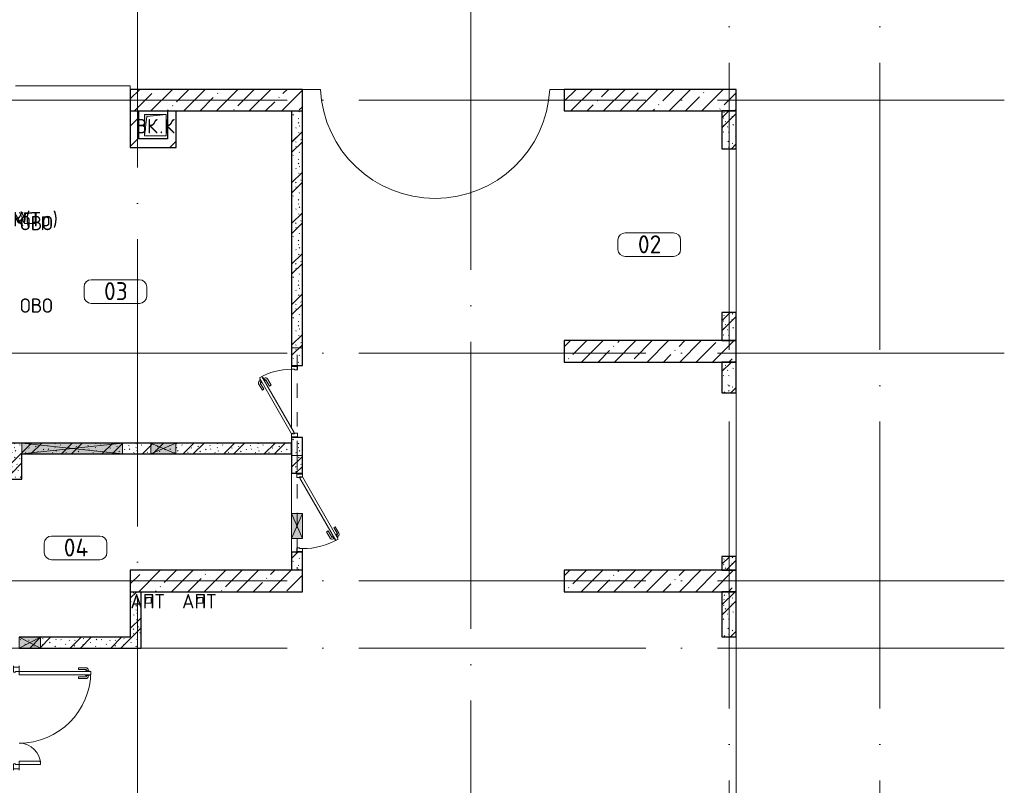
# Model space of a CAD drawing. Header units: millimetres. Extents: x -30540 to 173936, y -11730 to 122288.
# Tile 79 of 116: x 98013 to 111742, y 33803 to 44470. Entities that reach past the tile are written whole.
import ezdxf

# ---------------------------------------------------------------- set-up
doc = ezdxf.new("R2010")
doc.units = ezdxf.units.MM
doc.linetypes.add('3_ Штрих_ 1 х 1 мм', pattern=[400, 200, -200])
doc.linetypes.add('ADSK_Линия сетки', pattern=[5000, 4000, -500, 0, -500])
for name, color, linetype, lineweight in [('A-____-NOTE-TEXT', 7, 'Continuous', 18), ('A-AREA-____-IDEN', 7, 'Continuous', 9), ('A-DOOR-____-MCUT', 7, 'Continuous', 9), ('A-DOOR-____-OTLN', 7, 'Continuous', 18), ('A-DOOR-FRAM-MCUT', 7, 'Continuous', 9), ('A-FLOR-____-OTLN', 7, 'Continuous', 18), ('A-GLAZ-____-MCUT', 7, 'Continuous', 9), ('A-GLAZ-____-OTLN', 7, 'Continuous', 18), ('A-WALL-____-MCUT', 7, 'Continuous', 40), ('A-WALL-____-PATT', 7, 'Continuous', 40), ('I-WALL-____-MCUT', 7, 'Continuous', 40), ('M-EQPM-____-OTLN', 7, 'Continuous', 18), ('S-BEAM-____-OTLN', 7, 'Continuous', 18), ('S-COLS-____-MCUT', 7, 'Continuous', 40), ('S-COLS-____-OTLN', 7, 'Continuous', 18), ('S-GRID-____-OTLN', 7, 'Continuous', 9)]:
    doc.layers.add(name, color=color, linetype=linetype, lineweight=lineweight)
doc.styles.add('GOST Common', font='GOST_Common.ttf', dxfattribs={"height": 200})
doc.styles.add('GOST Common_4', font='GOST_Common.ttf', dxfattribs={"height": 250})
pattern_1 = [(45, (0, 0), (-228.0985, 228.0985), []), (45, (228.1, 0), (-228.0985, 228.0985), [403.225, -80.645, 6.706, -73.939])]
pattern_2 = [(135, (300.56, 377.28), (-565.6854, 6e-14), [10, -790]), (135, (349.8, 474.73), (-565.6854, 6e-14), [10, -790]), (135, (423.93, 473.06), (-565.6854, 6e-14), [10, -790]), (135, (229.92, 447.9), (-565.6854, 6e-14), [10, -790]), (135, (155.08, 447.9), (-565.6854, 6e-14), [10, -790]), (135, (114.9, 369.03), (-565.6854, 6e-14), [10, -790]), (135, (132.43, 285.8), (-565.6854, 6e-14), [10, -790]), (135, (214.66, 322), (-565.6854, 6e-14), [10, -790]), (135, (198.16, 261.88), (-565.6854, 6e-14), [10, -790]), (135, (45.2, 272.9), (-565.6854, 6e-14), [10, -790]), (135, (42.32, 336.16), (-565.6854, 6e-14), [10, -790]), (135, (92.26, 192.24), (-565.6854, 6e-14), [10, -790]), (135, (7.07, 149.2), (-565.6854, 6e-14), [10, -790]), (135, (80.6, 95.1), (-565.6854, 6e-14), [10, -790]), (135, (79.53, 36.94), (-565.6854, 6e-14), [10, -790]), (135, (153.87, 74.56), (-565.6854, 6e-14), [10, -790]), (135, (228.35, 124.8), (-565.6854, 6e-14), [10, -790]), (135, (279.75, 180.4), (-565.6854, 6e-14), [10, -790]), (135, (282.9, 31.63), (-565.6854, 6e-14), [10, -790]), (135, (377.38, 53.45), (-565.6854, 6e-14), [10, -790]), (135, (352.28, 102.7), (-565.6854, 6e-14), [10, -790]), (135, (354.05, 0), (-565.6854, 6e-14), [10, -790]), (135, (553.23, 16.45), (-565.6854, 6e-14), [10, -790]), (135, (542.38, 63.45), (-565.6854, 6e-14), [10, -790]), (135, (536.58, 239.3), (-565.6854, 6e-14), [10, -790]), (135, (475.85, 203.9), (-565.6854, 6e-14), [10, -790]), (135, (475.85, 316.54), (-565.6854, 6e-14), [10, -790]), (135, (520.8, 408.7), (-565.6854, 6e-14), [10, -790]), (135, (551.1, 470.8), (-565.6854, 6e-14), [10, -790]), (135, (235.25, 537.93), (-565.6854, 6e-14), [10, -790]), (135, (407.25, 547.65), (-565.6854, 6e-14), [10, -790]), (135, (94.5, 558.6), (-565.6854, 6e-14), [10, -790]), (135, (46.4, 532.3), (-565.6854, 6e-14), [10, -790]), (135, (85.56, 465.04), (-565.6854, 6e-14), [10, -790]), (135, (355.53, 181.14), (-565.6854, 6e-14), [10, -790]), (135, (362.23, 243.6), (-565.6854, 6e-14), [10, -790]), (135, (413.45, 344.1), (-565.6854, 6e-14), [10, -790]), (135, (286.3, 273.25), (-565.6854, 6e-14), [10, -790]), (135, (423.02, 263.72), (-565.6854, 6e-14), [10, -790]), (135, (162.94, 190.2), (-565.6854, 6e-14), [10, -790]), (135, (470.25, 120.93), (-565.6854, 6e-14), [10, -790]), (135, (484.48, 9.78), (-565.6854, 6e-14), [10, -790]), (45, (0, 212.13), (-565.6854, 0), []), (45, (212.13, 0), (-565.6854, 0), []), (45, (353.55, 0), (-565.6854, 0), []), (45, (0, 353.55), (-565.6854, 0), [])]
pattern_3 = [(45, (0, 0), (-424.264, 424.264), []), (45, (0, 282.8), (-424.264, 424.264), [])]

# ---------------------------------------------------------------- blocks, each defined once
blk = doc.blocks.new('КР_Колонна_ЖБ_Прямоугольная - 2400x300h_B40-2134361-01 ЭМ')
at = {"layer": 'S-COLS-____-OTLN', "lineweight": 5, "true_color": 0xcccccc}
h = blk.add_hatch(dxfattribs=at)
h.set_pattern_fill('FP_92', color=254, style=0, pattern_type=2)
h.set_pattern_definition([(45, (-100755.3, -43350), (-228.0985, 228.0985), []), (45, (-100527.2, -43350), (-228.0985, 228.0985), [403.225, -80.645, 6.706, -73.939])])
h.paths.add_polyline_path([(1200, -150), (1200, 150), (-1200, 150), (-1200, -150)])
at = {"layer": 'S-COLS-____-MCUT', "color": 254, "lineweight": 30, "true_color": 0xcccccc}
for p, q in [((1200, 150), (-1200, 150)), ((-1200, 150), (-1200, -150)), ((1200, -150), (1200, 150)), ((-1200, -150), (1200, -150))]:
    blk.add_line(p, q, dxfattribs=at)
blk = doc.blocks.new('КР_Колонна_ЖБ_Прямоугольная - 2400x300h_B40-V96-01 ЭМ')
at = {"layer": 'S-COLS-____-OTLN', "lineweight": 5, "true_color": 0xcccccc}
h = blk.add_hatch(dxfattribs=at)
h.set_pattern_fill('FP_94', color=254, style=0, pattern_type=2)
h.set_pattern_definition([(45, (-100755.3, -36650), (-228.0985, 228.0985), []), (45, (-100527.2, -36650), (-228.0985, 228.0985), [403.225, -80.645, 6.706, -73.939])])
h.paths.add_polyline_path([(1200, -150), (1200, 150), (-1200, 150), (-1200, -150), (-722, -150)])
at = {"layer": 'S-COLS-____-MCUT', "color": 254, "lineweight": 30, "true_color": 0xcccccc}
for p, q in [((1200, 150), (-1200, 150)), ((-1200, 150), (-1200, -150)), ((1200, -150), (1200, 150)), ((-1200, -150), (1200, -150))]:
    blk.add_line(p, q, dxfattribs=at)
blk = doc.blocks.new('АР_Дверь однопольная - 1100х2100h_Глухая_с_у_ МГН_EI30-4224661-01 ЭМ')
at = {"layer": 'A-DOOR-____-MCUT', "color": 254, "lineweight": 15, "true_color": 0xcccccc}
for p, q in [((366, 575), (-500, 75)), ((386, 540), (366, 575)), ((-480, 40), (386, 540)), ((-500, 75), (-480, 40))]:
    blk.add_line(p, q, dxfattribs=at)
at = {"layer": 'A-DOOR-____-OTLN', "color": 254, "lineweight": 5, "true_color": 0xcccccc}
for p, q in [((194, 533), (283, 585)), ((206, 512), (295, 563)), ((340, 569), (297, 544)), ((308, 551), (302, 561)), ((330, 563), (324, 574)), ((344, 563), (340, 569)), ((206, 512), (194, 533)), ((251, 434), (340, 485)), ((251, 434), (264, 412)), ((264, 412), (353, 463)), ((297, 544), (301, 538)), ((325, 496), (321, 503)), ((368, 521), (325, 496)), ((336, 502), (342, 492)), ((358, 515), (364, 504)), ((364, 528), (368, 521))]:
    blk.add_line(p, q, dxfattribs=at)
for centre, radius, start, end in [((298, 559), 30, 30, 120), ((298, 559), 4.99, 30, 120), ((338, 489), 4.99, 300, 30), ((338, 489), 30, 300, 30)]:
    blk.add_arc(centre, radius, start, end, dxfattribs=at)
at = {"layer": 'A-DOOR-____-OTLN', "color": 254, "lineweight": 13, "true_color": 0xcccccc}
blk.add_arc((-500, 75), 1000, 360, 30, dxfattribs=at)
at = {"layer": 'A-DOOR-FRAM-MCUT', "color": 254, "lineweight": 15, "true_color": 0xcccccc}
for p, q in [((-540, 75), (-550, 75)), ((-500, 75), (-540, 75)), ((-540, 75), (-540, -5)), ((-500, 35), (-500, 75)), ((-490, 35), (-500, 35)), ((-490, -5), (-490, 35)), ((500, 35), (490, 35)), ((490, 35), (490, -5)), ((540, 75), (500, 75)), ((500, 75), (500, 35)), ((540, -5), (540, 75)), ((540, 75), (550, 75)), ((-540, -5), (-550, -5)), ((-540, -5), (-490, -5)), ((490, -5), (540, -5)), ((540, -5), (550, -5))]:
    blk.add_line(p, q, dxfattribs=at)
blk = doc.blocks.new('АР_Дверь однопольная - 1000х2100h_900__Глухая_1 эт-6154256-01 ЭМ')
at = {"layer": 'A-DOOR-____-MCUT', "color": 254, "lineweight": 15, "true_color": 0xcccccc}
for p, q in [((329, 525), (-450, 75)), ((-430, 40), (349, 490)), ((349, 490), (329, 525)), ((-450, 75), (-430, 40))]:
    blk.add_line(p, q, dxfattribs=at)
at = {"layer": 'A-DOOR-____-OTLN', "color": 254, "lineweight": 5, "true_color": 0xcccccc}
for p, q in [((157, 483), (246, 535)), ((170, 462), (157, 483)), ((170, 462), (258, 513)), ((215, 384), (303, 435)), ((227, 362), (316, 413)), ((304, 519), (260, 494)), ((260, 494), (264, 488)), ((271, 501), (265, 511)), ((288, 446), (284, 453)), ((293, 513), (287, 524)), ((332, 471), (288, 446)), ((299, 452), (305, 442)), ((308, 513), (304, 519)), ((321, 465), (327, 454)), ((328, 478), (332, 471)), ((215, 384), (227, 362))]:
    blk.add_line(p, q, dxfattribs=at)
for centre, radius, start, end in [((261, 509), 30, 30, 120), ((261, 509), 4.99, 30, 120), ((301, 439), 4.99, 300, 30), ((301, 439), 30, 300, 30)]:
    blk.add_arc(centre, radius, start, end, dxfattribs=at)
at = {"layer": 'A-DOOR-____-OTLN', "color": 254, "lineweight": 13, "true_color": 0xcccccc}
blk.add_arc((-450, 75), 900, 360, 30, dxfattribs=at)
at = {"layer": 'A-DOOR-FRAM-MCUT', "color": 254, "lineweight": 15, "true_color": 0xcccccc}
for p, q in [((-490, 75), (-500, 75)), ((-450, 75), (-490, 75)), ((-490, 75), (-490, -5)), ((-450, 35), (-450, 75)), ((-440, 35), (-450, 35)), ((-440, -5), (-440, 35)), ((450, 35), (440, 35)), ((440, 35), (440, -5)), ((490, 75), (450, 75)), ((450, 75), (450, 35)), ((490, -5), (490, 75)), ((490, 75), (500, 75)), ((-490, -5), (-500, -5)), ((-490, -5), (-440, -5)), ((440, -5), (490, -5)), ((490, -5), (500, -5))]:
    blk.add_line(p, q, dxfattribs=at)
blk = doc.blocks.new('АР_Дверь двупольная - 1450х2100h_1000_300__ЛК_EIS60-3280529-01 ЭМ')
at = {"layer": 'A-DOOR-____-MCUT', "color": 254, "lineweight": 15, "true_color": 0xcccccc}
for p, q in [((-650, 125), (-650, 1125)), ((-650, 1125), (-600, 1125)), ((-600, 1125), (-600, 125)), ((650, 425), (600, 425)), ((600, 425), (600, 125)), ((650, 125), (650, 425)), ((-600, 125), (-650, 125)), ((600, 125), (650, 125))]:
    blk.add_line(p, q, dxfattribs=at)
at = {"layer": 'A-DOOR-____-OTLN', "color": 254, "lineweight": 5, "true_color": 0xcccccc}
for p, q in [((-658, 1100), (-658, 1050)), ((-650, 1100), (-658, 1100)), ((-600, 1100), (-592, 1100)), ((-592, 1100), (-592, 1050)), ((-700, 955), (-700, 1058)), ((-675, 955), (-675, 1058)), ((-658, 1088), (-670, 1088)), ((-658, 1063), (-670, 1063)), ((-658, 1050), (-650, 1050)), ((-592, 1050), (-600, 1050)), ((-592, 1088), (-580, 1088)), ((-592, 1063), (-580, 1063)), ((-575, 955), (-575, 1058)), ((-550, 955), (-550, 1058)), ((-675, 955), (-700, 955)), ((-575, 955), (-550, 955))]:
    blk.add_line(p, q, dxfattribs=at)
at = {"layer": 'A-DOOR-____-OTLN', "color": 254, "lineweight": 13, "true_color": 0xcccccc}
for centre, radius, start, end in [((-650, 125), 1000, 0, 90), ((650, 125), 300, 90, 180)]:
    blk.add_arc(centre, radius, start, end, dxfattribs=at)
at = {"layer": 'A-DOOR-____-OTLN', "color": 254, "lineweight": 5, "true_color": 0xcccccc}
for centre, radius, start, end in [((-670, 1058), 30, 90, 180), ((-670, 1058), 4.99, 90, 180), ((-580, 1058), 30, 360, 90), ((-580, 1058), 4.99, 360, 90)]:
    blk.add_arc(centre, radius, start, end, dxfattribs=at)
at = {"layer": 'A-DOOR-FRAM-MCUT', "color": 254, "lineweight": 15, "true_color": 0xcccccc}
for p, q in [((-710, 125), (-725, 125)), ((-710, 45), (-725, 45)), ((-710, 125), (-650, 125)), ((-710, 45), (-710, 125)), ((-640, 45), (-710, 45)), ((-650, 125), (-650, 75)), ((-650, 75), (-640, 75)), ((-640, 75), (-640, 45)), ((650, 75), (640, 75)), ((640, 75), (640, 45)), ((640, 45), (710, 45)), ((710, 125), (650, 125)), ((650, 125), (650, 75)), ((710, 45), (710, 125)), ((710, 125), (725, 125)), ((710, 45), (725, 45))]:
    blk.add_line(p, q, dxfattribs=at)
blk = doc.blocks.new('АР_Отверстие прямоугольное - ОВВ-4185652-01 ЭМ')
at = {"layer": 'A-GLAZ-____-OTLN', "lineweight": 13, "true_color": 0xf9f9f9}
blk.add_hatch(color=7, dxfattribs=at).paths.add_polyline_path([(-575, 75), (-575, -75), (825, -75), (825, 75)])
at = {"layer": 'A-GLAZ-____-MCUT', "color": 254, "lineweight": 15, "true_color": 0xcccccc}
for p, q in [((-575, 75), (-575, -75)), ((825, 75), (825, -75))]:
    blk.add_line(p, q, dxfattribs=at)
at = {"layer": 'A-GLAZ-____-OTLN', "color": 254, "lineweight": 5, "true_color": 0xcccccc}
for p, q in [((825, 75), (-575, -75)), ((-575, 75), (825, -75))]:
    blk.add_line(p, q, dxfattribs=at)
at = {"layer": 'A-GLAZ-____-OTLN', "color": 254, "lineweight": 13, "true_color": 0xcccccc}
for p, q in [((825, 75), (-575, 75)), ((-575, 75), (-575, -75)), ((825, -75), (825, 75)), ((-575, -75), (825, -75))]:
    blk.add_line(p, q, dxfattribs=at)
blk = doc.blocks.new('АР_Отверстие прямоугольное - ОВВ-4583973-01 ЭМ')
at = {"layer": 'A-GLAZ-____-OTLN', "lineweight": 13, "true_color": 0xf9f9f9}
blk.add_hatch(color=7, dxfattribs=at).paths.add_polyline_path([(275, -75), (275, 75), (-25, 75), (-25, -75)])
at = {"layer": 'A-GLAZ-____-MCUT', "color": 254, "lineweight": 15, "true_color": 0xcccccc}
for p, q in [((-25, 75), (-25, -75)), ((275, 75), (275, -75))]:
    blk.add_line(p, q, dxfattribs=at)
at = {"layer": 'A-GLAZ-____-OTLN', "color": 254, "lineweight": 5, "true_color": 0xcccccc}
for p, q in [((275, 75), (-25, -75)), ((-25, 75), (275, -75))]:
    blk.add_line(p, q, dxfattribs=at)
at = {"layer": 'A-GLAZ-____-OTLN', "color": 254, "lineweight": 13, "true_color": 0xcccccc}
for p, q in [((275, 75), (-25, 75)), ((-25, 75), (-25, -75)), ((275, -75), (275, 75)), ((-25, -75), (275, -75))]:
    blk.add_line(p, q, dxfattribs=at)
blk = doc.blocks.new('АР_Отверстие прямоугольное - ОВВ-4138733-01 ЭМ')
at = {"layer": 'A-GLAZ-____-OTLN', "lineweight": 13, "true_color": 0xf9f9f9}
blk.add_hatch(color=7, dxfattribs=at).paths.add_polyline_path([(300, 75), (-50, 75), (-50, -75), (300, -75)])
at = {"layer": 'A-GLAZ-____-MCUT', "color": 254, "lineweight": 15, "true_color": 0xcccccc}
for p, q in [((-50, 75), (-50, -75)), ((300, 75), (300, -75))]:
    blk.add_line(p, q, dxfattribs=at)
at = {"layer": 'A-GLAZ-____-OTLN', "color": 254, "lineweight": 5, "true_color": 0xcccccc}
for p, q in [((300, 75), (-50, -75)), ((-50, 75), (300, -75))]:
    blk.add_line(p, q, dxfattribs=at)
at = {"layer": 'A-GLAZ-____-OTLN', "color": 254, "lineweight": 13, "true_color": 0xcccccc}
for p, q in [((300, 75), (-50, 75)), ((-50, 75), (-50, -75)), ((300, -75), (300, 75)), ((-50, -75), (300, -75))]:
    blk.add_line(p, q, dxfattribs=at)
blk = doc.blocks.new('АР_Перемычка - 150_Уx2_50x5__250-250-4318940-01 ЭМ')
at = {"layer": 'S-BEAM-____-OTLN', "color": 254, "linetype": '3_ Штрих_ 1 х 1 мм', "lineweight": 15, "true_color": 0xdcdcdc}
for p, q in [((-800, 75), (-800, -75)), ((800, 75), (800, -75)), ((-800, 0), (10, 0)), ((10, 0), (360, 0)), ((360, 0), (800, 0))]:
    blk.add_line(p, q, dxfattribs=at)
blk = doc.blocks.new('АР_Дверь однопольная - 300х400h_200__ВК_СС-3667330-01 ЭМ')
at = {"layer": 'A-DOOR-____-OTLN', "color": 254, "lineweight": 5, "true_color": 0xcccccc}
for p, q in [((-84, 128), (4, 180)), ((-72, 107), (17, 158)), ((62, 164), (19, 139)), ((19, 139), (23, 133)), ((30, 146), (24, 156)), ((75, 142), (32, 117)), ((51, 158), (45, 169)), ((66, 158), (62, 164)), ((71, 149), (75, 142)), ((-72, 107), (-84, 128)), ((-42, 55), (47, 106)), ((-42, 55), (-39, 50)), ((0, 50), (59, 84)), ((32, 117), (28, 124)), ((43, 123), (49, 113)), ((64, 136), (70, 125))]:
    blk.add_line(p, q, dxfattribs=at)
for centre, radius, start, end in [((19, 154), 30, 30, 120), ((19, 154), 4.99, 30, 120), ((44, 110), 4.99, 300, 30), ((44, 110), 30, 300, 30)]:
    blk.add_arc(centre, radius, start, end, dxfattribs=at)
blk = doc.blocks.new('АР_Перемычка - 150_Уx2_50x5__250-250-4318819-01 ЭМ')
at = {"layer": 'S-BEAM-____-OTLN', "color": 254, "linetype": '3_ Штрих_ 1 х 1 мм', "lineweight": 15, "true_color": 0xdcdcdc}
for p, q in [((-750, 75), (-750, -75)), ((750, 75), (750, -75)), ((-750, 0), (750, 0))]:
    blk.add_line(p, q, dxfattribs=at)
blk = doc.blocks.new('АР_Отверстие прямоугольное - ОВО-4551981-01 ЭМ')
at = {"layer": 'A-GLAZ-____-OTLN', "lineweight": 13, "true_color": 0xf9f9f9}
blk.add_hatch(color=7, dxfattribs=at).paths.add_polyline_path([(300, -75), (300, 75), (-50, 75), (-50, -75)])
at = {"layer": 'A-GLAZ-____-MCUT', "color": 254, "lineweight": 15, "true_color": 0xcccccc}
for p, q in [((-50, 75), (-50, -75)), ((300, 75), (300, -75))]:
    blk.add_line(p, q, dxfattribs=at)
at = {"layer": 'A-GLAZ-____-OTLN', "color": 254, "lineweight": 5, "true_color": 0xcccccc}
for p, q in [((300, 75), (-50, -75)), ((-50, 75), (300, -75))]:
    blk.add_line(p, q, dxfattribs=at)
at = {"layer": 'A-GLAZ-____-OTLN', "color": 254, "lineweight": 13, "true_color": 0xcccccc}
for p, q in [((300, 75), (-50, 75)), ((-50, 75), (-50, -75)), ((300, -75), (300, 75)), ((-50, -75), (300, -75))]:
    blk.add_line(p, q, dxfattribs=at)
blk = doc.blocks.new('АР_Канал вертикальный прямоугольный - ВК_К-5750316-01 ЭМ')
at = {"layer": 'M-EQPM-____-OTLN', "lineweight": 13, "true_color": 0xe2e2e2}
blk.add_hatch(color=254, dxfattribs=at).paths.add_polyline_path([(-150, -150), (-120, 120), (150, 150), (-150, 150), (-150, 140)])
at = {"layer": 'M-EQPM-____-OTLN', "color": 253, "lineweight": 13, "true_color": 0xaaaaaa}
for p, q in [((150, 150), (-150, 150)), ((-150, 150), (-150, -150)), ((150, 150), (-150, 150)), ((-150, 150), (-150, -150)), ((-150, -150), (-150, 150)), ((-150, 150), (150, 150)), ((-120, 120), (150, 150)), ((-120, 120), (150, 150)), ((150, -150), (150, 150)), ((150, 150), (150, -150)), ((-150, -150), (-120, 120)), ((-150, -150), (-120, 120)), ((-150, -150), (150, -150)), ((150, -150), (-150, -150))]:
    blk.add_line(p, q, dxfattribs=at)
blk = doc.blocks.new('АР_Канал вертикальный прямоугольный - АПТ-2365873-01 ЭМ')
at = {"layer": 'M-EQPM-____-OTLN', "lineweight": 13, "true_color": 0xe2e2e2}
blk.add_hatch(color=254, dxfattribs=at).paths.add_polyline_path([(-40, -40), (-32, 32), (40, 40), (-40, 40)])
at = {"layer": 'M-EQPM-____-OTLN', "color": 253, "lineweight": 13, "true_color": 0xaaaaaa}
for p, q in [((40, 40), (-40, 40)), ((-40, 40), (-40, -40)), ((40, 40), (-40, 40)), ((-40, 40), (-40, -40)), ((-40, -40), (-40, 40)), ((-40, 40), (40, 40)), ((-40, -40), (-32, 32)), ((-40, -40), (-32, 32)), ((-32, 32), (40, 40)), ((-32, 32), (40, 40)), ((40, -40), (40, 40)), ((40, 40), (40, -40)), ((-40, -40), (40, -40)), ((40, -40), (-40, -40))]:
    blk.add_line(p, q, dxfattribs=at)
blk = doc.blocks.new('АР_Канал вертикальный прямоугольный - ВК_Тр_-2076863-01 ЭМ')
at = {"layer": 'M-EQPM-____-OTLN', "lineweight": 13, "true_color": 0xe2e2e2}
blk.add_hatch(color=254, dxfattribs=at).paths.add_polyline_path([(-75, -75), (-60, 60), (75, 75), (-75, 75)])
at = {"layer": 'M-EQPM-____-OTLN', "color": 253, "lineweight": 13, "true_color": 0xaaaaaa}
for p, q in [((75, 75), (-75, 75)), ((-75, 75), (-75, -75)), ((75, 75), (-75, 75)), ((-75, 75), (-75, -75)), ((-75, -75), (-75, 75)), ((-75, 75), (75, 75)), ((-75, -75), (-60, 60)), ((-75, -75), (-60, 60)), ((-60, 60), (75, 75)), ((-60, 60), (75, 75)), ((75, -75), (75, 75)), ((75, 75), (75, -75)), ((-75, -75), (75, -75)), ((75, -75), (-75, -75))]:
    blk.add_line(p, q, dxfattribs=at)
blk = doc.blocks.new('Наметкина 10_РД_АР_К4_отсоединено_rvt-1-01 ЭМ')
at = {"layer": 'A-WALL-____-PATT', "lineweight": 5, "true_color": 0xcccccc}
h = blk.add_hatch(dxfattribs=at)
h.set_pattern_fill('FP_104', color=254, style=0, pattern_type=2)
h.set_pattern_definition(pattern_3)
h.paths.add_polyline_path([(99675, 42690), (99675, 43200), (99555, 43200), (99555, 42690)])
h = blk.add_hatch(dxfattribs=at)
h.set_pattern_fill('FP_104', color=254, style=0, pattern_type=2)
h.set_pattern_definition(pattern_3)
h.paths.add_polyline_path([(100195, 42690), (100195, 43200), (100075, 43200), (100075, 42690)])
h = blk.add_hatch(dxfattribs=at)
h.set_pattern_fill('FP_105', color=254, style=0, pattern_type=2)
h.set_pattern_definition(pattern_2)
h.paths.add_polyline_path([(101805, 36800), (101955, 36800), (101955, 37050), (101805, 37050)])
h.paths.add_polyline_path([(101805, 38150), (101955, 38150), (101955, 38650), (101805, 38650)])
h.paths.add_polyline_path([(101955, 39650), (101955, 43200), (101805, 43200), (101805, 39650)])
h = blk.add_hatch(dxfattribs=at)
h.set_pattern_fill('FP_105', color=254, style=0, pattern_type=2)
h.set_pattern_definition(pattern_2)
h.paths.add_polyline_path([(108005, 42670), (108005, 43200), (107805, 43200), (107805, 42670)])
h = blk.add_hatch(dxfattribs=at)
h.set_pattern_fill('FP_105', color=254, style=0, pattern_type=2)
h.set_pattern_definition(pattern_2)
h.paths.add_polyline_path([(108005, 40000), (108005, 40390), (107805, 40390), (107805, 40000)])
h = blk.add_hatch(dxfattribs=at)
h.set_pattern_fill('FP_105', color=254, style=0, pattern_type=2)
h.set_pattern_definition(pattern_2)
h.paths.add_polyline_path([(108005, 39270), (108005, 39700), (107805, 39700), (107805, 39270)])
h = blk.add_hatch(dxfattribs=at)
h.set_pattern_fill('FP_105', color=254, style=0, pattern_type=2)
h.set_pattern_definition(pattern_2)
h.paths.add_polyline_path([(97895, 38070), (98045, 38070), (98045, 38570), (97895, 38570), (97895, 38220)])
h = blk.add_hatch(dxfattribs=at)
h.set_pattern_fill('FP_105', color=254, style=0, pattern_type=2)
h.set_pattern_definition(pattern_2)
h.paths.add_polyline_path([(100190, 38420), (101805, 38420), (101805, 38570), (98045, 38570), (98045, 38420), (100034, 38420)])
h = blk.add_hatch(dxfattribs=at)
h.set_pattern_fill('FP_105', color=254, style=0, pattern_type=2)
h.set_pattern_definition(pattern_2)
h.paths.add_polyline_path([(108005, 36800), (108005, 36990), (107805, 36990), (107805, 36800)])
h = blk.add_hatch(dxfattribs=at)
h.set_pattern_fill('FP_105', color=254, style=0, pattern_type=2)
h.set_pattern_definition(pattern_2)
h.paths.add_polyline_path([(99705, 35715), (99705, 36500), (99555, 36500), (99555, 35715)])
h = blk.add_hatch(dxfattribs=at)
h.set_pattern_fill('FP_105', color=254, style=0, pattern_type=2)
h.set_pattern_definition(pattern_2)
h.paths.add_polyline_path([(108005, 35870), (108005, 36500), (107805, 36500), (107805, 35870)])
h = blk.add_hatch(dxfattribs=at)
h.set_pattern_fill('FP_105', color=254, style=0, pattern_type=2)
h.set_pattern_definition(pattern_2)
h.paths.add_polyline_path([(98005, 35715), (99555, 35715), (99555, 35865), (98005, 35865)])
at = {"layer": 'S-COLS-____-OTLN', "lineweight": 5, "true_color": 0xcccccc}
h = blk.add_hatch(dxfattribs=at)
h.set_pattern_fill('FP_88', color=254, style=0, pattern_type=2)
h.set_pattern_definition(pattern_1)
h.paths.add_polyline_path([(105605, 43200), (108005, 43200), (108005, 43500), (105605, 43500)])
h = blk.add_hatch(dxfattribs=at)
h.set_pattern_fill('FP_88', color=254, style=0, pattern_type=2)
h.set_pattern_definition(pattern_1)
h.paths.add_polyline_path([(105605, 39700), (108005, 39700), (108005, 40000), (105605, 40000)])
h = blk.add_hatch(dxfattribs=at)
h.set_pattern_fill('FP_88', color=254, style=0, pattern_type=2)
h.set_pattern_definition(pattern_1)
h.paths.add_polyline_path([(105605, 36500), (108005, 36500), (108005, 36800), (105605, 36800)])
at = {"layer": 'A-FLOR-____-OTLN', "color": 254, "lineweight": 13, "true_color": 0xcccccc}
for p, q in [((99555, 43550), (97955, 43550)), ((99555, 43500), (99555, 43550)), ((102207, 43500), (101955, 43500)), ((105605, 43500), (105403, 43500)), ((108005, 40390), (108005, 42670)), ((101805, 39640), (101805, 39650)), ((101805, 39650), (101805, 39640)), ((101805, 38780), (101805, 39600)), ((101805, 39600), (101805, 38780)), ((108005, 36990), (108005, 39270)), ((101805, 38650), (101805, 38660)), ((101805, 38660), (101805, 38650)), ((98045, 38420), (98045, 38070)), ((101805, 37590), (101805, 38150)), ((101805, 38150), (101805, 37590)), ((101805, 37240), (101805, 37590)), ((101805, 37590), (101805, 37240)), ((101805, 37050), (101805, 37240)), ((101805, 37240), (101805, 37050)), ((108005, 33590), (108005, 35870))]:
    blk.add_line(p, q, dxfattribs=at)
blk.add_arc((103805, 43580), 1600, 182.866, 357.134, dxfattribs=at)
at = {"layer": 'A-WALL-____-MCUT', "color": 254, "lineweight": 30, "true_color": 0xcccccc}
for p, q in [((107805, 43200), (107805, 42670)), ((108005, 43200), (107805, 43200)), ((108005, 42670), (108005, 43200)), ((107805, 42670), (108005, 42670)), ((108005, 40390), (107805, 40390)), ((107805, 40390), (107805, 40000)), ((108005, 40000), (108005, 40390)), ((107805, 40000), (108005, 40000)), ((107805, 39700), (107805, 39270)), ((108005, 39700), (107805, 39700)), ((108005, 39270), (108005, 39700)), ((107805, 39270), (108005, 39270)), ((107805, 36990), (107805, 36800)), ((108005, 36990), (107805, 36990)), ((108005, 36800), (108005, 36990)), ((107805, 36800), (108005, 36800)), ((108005, 36500), (107805, 36500)), ((107805, 36500), (107805, 35870)), ((108005, 35870), (108005, 36500)), ((107805, 35870), (108005, 35870))]:
    blk.add_line(p, q, dxfattribs=at)
at = {"layer": 'I-WALL-____-MCUT', "color": 254, "lineweight": 30, "true_color": 0xcccccc}
for p, q in [((99555, 43200), (99555, 42690)), ((99675, 42810), (99675, 43200)), ((100075, 43200), (100075, 42810)), ((100195, 42690), (100195, 43200)), ((101805, 43200), (101805, 39650)), ((101955, 39650), (101955, 43200)), ((100075, 42810), (99675, 42810)), ((99555, 42690), (99675, 42690)), ((99675, 42690), (100075, 42690)), ((100075, 42690), (100195, 42690)), ((101805, 39650), (101955, 39650)), ((101805, 38650), (101805, 38150)), ((101955, 38650), (101805, 38650)), ((101955, 38150), (101955, 38650)), ((98045, 38570), (97895, 38570)), ((99445, 38570), (98045, 38570)), ((99840, 38570), (99445, 38570)), ((100190, 38570), (99840, 38570)), ((101805, 38570), (100190, 38570)), ((101805, 38420), (101805, 38570)), ((98045, 38070), (98045, 38420)), ((98045, 38420), (99445, 38420)), ((99445, 38420), (99840, 38420)), ((99840, 38420), (100190, 38420)), ((100190, 38420), (101805, 38420)), ((97895, 38070), (98045, 38070)), ((101805, 38150), (101955, 38150)), ((101805, 37050), (101805, 36800)), ((101955, 37050), (101805, 37050)), ((101955, 36800), (101955, 37050)), ((99555, 36500), (99555, 35865)), ((99705, 35715), (99705, 36500)), ((98305, 35865), (98005, 35865)), ((99555, 35865), (98305, 35865)), ((98005, 35715), (98305, 35715)), ((98305, 35715), (99555, 35715)), ((99555, 35715), (99705, 35715))]:
    blk.add_line(p, q, dxfattribs=at)
at = {"layer": 'S-COLS-____-MCUT', "color": 254, "lineweight": 30, "true_color": 0xcccccc}
for p, q in [((108005, 43500), (105605, 43500)), ((105605, 43500), (105605, 43200)), ((108005, 43200), (108005, 43500)), ((105605, 43200), (108005, 43200)), ((108005, 40000), (105605, 40000)), ((105605, 40000), (105605, 39700)), ((108005, 39700), (108005, 40000)), ((105605, 39700), (108005, 39700)), ((108005, 36800), (105605, 36800)), ((105605, 36800), (105605, 36500)), ((108005, 36500), (108005, 36800)), ((105605, 36500), (108005, 36500))]:
    blk.add_line(p, q, dxfattribs=at)
at = {"layer": 'A-DOOR-____-OTLN', "color": 254, "lineweight": 13, "true_color": 0xcccccc}
for name, p, rotation in [('АР_Дверь однопольная - 300х400h_200__ВК_СС-3667330-01 ЭМ', (97905, 41710), 269.9999999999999), ('АР_Дверь однопольная - 1000х2100h_900__Глухая_1 эт-6154256-01 ЭМ', (101880, 39150), 89.99999999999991), ('АР_Дверь однопольная - 1100х2100h_Глухая_с_у_ МГН_EI30-4224661-01 ЭМ', (101880, 37600), 269.9999999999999), ('АР_Дверь двупольная - 1450х2100h_1000_300__ЛК_EIS60-3280529-01 ЭМ', (97880, 34740), 269.9999999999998)]:
    blk.add_blockref(name, p, dxfattribs=dict(at, rotation=rotation))
at = {"layer": 'A-GLAZ-____-OTLN', "color": 254, "lineweight": 13, "true_color": 0xcccccc}
for name, p, rotation in [('АР_Отверстие прямоугольное - ОВВ-4185652-01 ЭМ', (98870, 38495), 180), ('АР_Отверстие прямоугольное - ОВВ-4138733-01 ЭМ', (100140, 38495), 180), ('АР_Отверстие прямоугольное - ОВО-4551981-01 ЭМ', (101880, 37540), 269.9999999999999)]:
    blk.add_blockref(name, p, dxfattribs=dict(at, rotation=rotation))
blk.add_blockref('АР_Отверстие прямоугольное - ОВВ-4583973-01 ЭМ', (98030, 35790), dxfattribs=at)
at = {"layer": 'M-EQPM-____-OTLN', "color": 253, "lineweight": 5, "true_color": 0xaaaaaa}
for name, p in [('АР_Канал вертикальный прямоугольный - ВК_К-5750316-01 ЭМ', (99905, 43000)), ('АР_Канал вертикальный прямоугольный - ВК_Тр_-2076863-01 ЭМ', (98154, 41704)), ('АР_Канал вертикальный прямоугольный - АПТ-2365873-01 ЭМ', (99805, 36380)), ('АР_Канал вертикальный прямоугольный - АПТ-2365873-01 ЭМ', (100525, 36380))]:
    blk.add_blockref(name, p, dxfattribs=at)
at = {"layer": 'S-BEAM-____-OTLN', "color": 254, "lineweight": 13, "true_color": 0xcccccc}
for name, p, rotation in [('АР_Перемычка - 150_Уx2_50x5__250-250-4318819-01 ЭМ', (101880, 39150), 89.99999999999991), ('АР_Перемычка - 150_Уx2_50x5__250-250-4318940-01 ЭМ', (101880, 37600), 269.9999999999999)]:
    blk.add_blockref(name, p, dxfattribs=dict(at, rotation=rotation))
at = {"layer": 'S-COLS-____-OTLN', "color": 254, "lineweight": 13, "true_color": 0xcccccc}
for name, p in [('КР_Колонна_ЖБ_Прямоугольная - 2400x300h_B40-2134361-01 ЭМ', (100755, 43350)), ('КР_Колонна_ЖБ_Прямоугольная - 2400x300h_B40-V96-01 ЭМ', (100755, 36650))]:
    blk.add_blockref(name, p, dxfattribs=at)
at = {"layer": 'A-____-NOTE-TEXT', "color": 253, "lineweight": 5, "true_color": 0xaaaaaa, "char_height": 200, "attachment_point": 1, "style": 'GOST Common'}
for s, insert, width in [('ВК', (99630, 43087), 400.84), ('\\fGOST Common|b0|i0|c204|p34|;К', (100027, 43087), 192.4), ('\\fGOST Common|b0|i0|c204|p34|;.', (99961, 43087), 80.17), ('ВК', (97760, 41791), 400.84), ('ОВО', (98017, 41737), 593.25), ('\\fGOST Common|b0|i0|c204|p34|;(', (98091, 41791), 96.2), ('Тр', (98170, 41791), 368.78), ('\\fGOST Common|b0|i0|c204|p34|;)', (98474, 41791), 96.2), ('ОВО', (98017, 40587), 593.25), ('АПТ', (99557, 36467), 609.28), ('АПТ', (100277, 36467), 609.28)]:
    blk.add_mtext(s, dxfattribs=dict(at, insert=insert, width=width))
blk = doc.blocks.new('Марка помещения 2 - Марка помещения 2-1605974-01 ЭМ')
at = {"layer": 'A-AREA-____-IDEN', "color": 253, "true_color": 0xaaaaaa}
for p, q in [((-1.797, 0.841), (1.569, 0.841)), ((-2.297, -0.309), (-2.297, 0.341)), ((2.069, 0.341), (2.069, -0.309)), ((1.569, -0.809), (-1.797, -0.809))]:
    blk.add_line(p, q, dxfattribs=at)
for centre, start, end in [((-1.797, 0.341), 90, 180), ((1.569, 0.341), 0, 90), ((-1.797, -0.309), 180, 270), ((1.569, -0.309), 270, 360)]:
    blk.add_arc(centre, 0.5, start, end, dxfattribs=at)

msp = doc.modelspace()

# ---------------------------------------------------------------- linework, layer by layer
at = {"layer": 'S-GRID-____-OTLN', "color": 253, "linetype": 'ADSK_Линия сетки', "true_color": 0xaaaaaa}
for p, q in [((104305.3, -9017.8), (104305.3, 57662.6)), ((99655.3, -7590.4), (99655.3, 56550)), ((107905.3, -10130.4), (107905.3, 56550)), ((110005.3, -10130.4), (110005.3, 56550)), ((111741.6, 43350), (78589.2, 43350)), ((111741.6, 39825), (78589.2, 39825)), ((111741.6, 36650), (81129.2, 36650)), ((111741.6, 35715), (78589.2, 35715))]:
    msp.add_line(p, q, dxfattribs=at)

# ---------------------------------------------------------------- block references
at = {"lineweight": 5}
msp.add_blockref('Наметкина 10_РД_АР_К4_отсоединено_rvt-1-01 ЭМ', (0, 0), dxfattribs=at)
at = {"layer": 'A-AREA-____-IDEN', "color": 253, "true_color": 0xaaaaaa, "xscale": 199.9999999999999, "yscale": 199.9999999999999, "zscale": 199.9999999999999}
for p in [(106814.3, 41331.7), (99370.4, 40679.3), (98815.9, 37107)]:
    msp.add_blockref('Марка помещения 2 - Марка помещения 2-1605974-01 ЭМ', p, dxfattribs=at)

# ---------------------------------------------------------------- texts
at = {"layer": 'A-AREA-____-IDEN', "color": 253, "true_color": 0xaaaaaa, "char_height": 250, "attachment_point": 1, "style": 'GOST Common_4'}
for s, insert, width in [('02', (106632.8, 41465.5), 448.945), ('03', (99188.9, 40813), 448.945), ('04', (98627.4, 37240.7), 464.979)]:
    msp.add_mtext(s, dxfattribs=dict(at, insert=insert, width=width))

doc.saveas('drawing.dxf')
